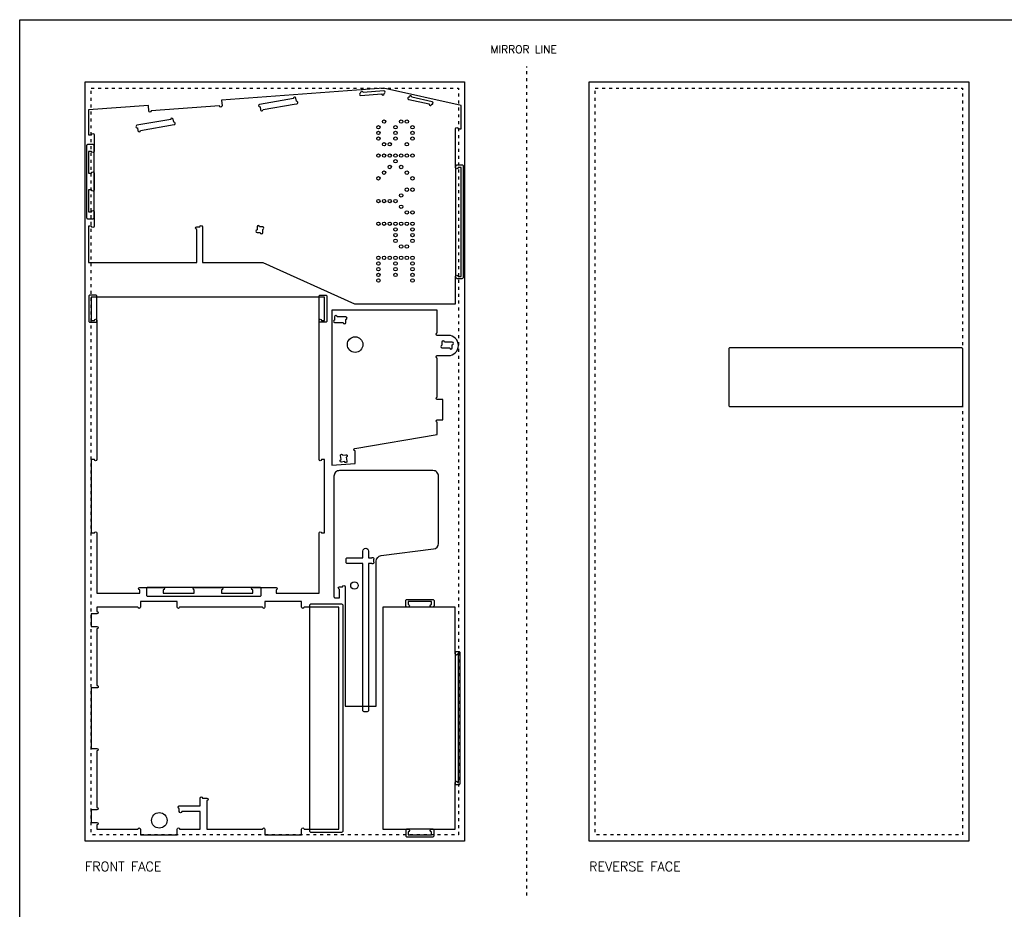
# Model space of a CAD drawing. Extents: x -300 to 5880, y -300 to 4158.
# Tile 2 of 4: x 0 to 3164, y 1299 to 4158. Entities that reach past the tile are written whole.
import ezdxf
from ezdxf.enums import TextEntityAlignment as Align

# ---------------------------------------------------------------- set-up
doc = ezdxf.new("R2010")
doc.units = 0
doc.linetypes.add('DGN_STYLE_5', pattern=[22.17944, 9.505474, -12.673965])
for name, color, linetype in [('00-NOPRINT_TEXT', 7, 'CONTINUOUS'), ('00_NOPRINT_TOLERANCE', 7, 'DGN_STYLE_5'), ('REV-POCKET-INSIDE_09MM', 66, 'CONTINUOUS'), ('TOP-CUT-INSIDE_18MM', 1, 'CONTINUOUS'), ('TOP-CUT-OUTSIDE_18MM', 220, 'CONTINUOUS'), ('TOP-POCKET-INSIDE_09MM', 60, 'CONTINUOUS')]:
    doc.layers.add(name, color=color, linetype=linetype)
doc.layers.add('BOARD_18MM-NOMINAL', color=3, linetype='CONTINUOUS', lineweight=30)
doc.styles.add('OD-SIMPLEX-25', font='simplex.shx', dxfattribs={"height": 25})
doc.styles.add('OD-SIMPLEX-30', font='simplex.shx', dxfattribs={"height": 30})

# ---------------------------------------------------------------- blocks, each defined once
blk = doc.blocks.new('*U0')
at = {"layer": '00-NOPRINT_TEXT', "style": 'OD-SIMPLEX-25'}
blk.add_text('MIRROR LINE', height=25, dxfattribs=at).set_placement((1513.3, 4049.9))

msp = doc.modelspace()

# ---------------------------------------------------------------- linework, layer by layer
at = {"layer": '00-NOPRINT_TEXT', "flags": 128}
msp.add_lwpolyline([(0, 4158), (5880, 4158), (5880, 0), (0, 0)], close=True, dxfattribs=at)
at = {"layer": '00_NOPRINT_TOLERANCE'}
msp.add_line((1630, 1343.2), (1630, 4008), dxfattribs=at)
at = {"layer": '00_NOPRINT_TOLERANCE', "flags": 128}
for points in [[(210, 3958), (1430, 3958), (1430, 1518), (210, 1518)], [(1830, 3958), (3050, 3958), (3050, 1518), (1830, 1518)], [(230, 3938), (1410, 3938), (1410, 1538), (230, 1538)], [(1850, 3938), (3030, 3938), (3030, 1538), (1850, 1538)]]:
    msp.add_lwpolyline(points, close=True, dxfattribs=at)
at = {"layer": 'BOARD_18MM-NOMINAL', "flags": 128}
for points in [[(210, 3958), (1430, 3958), (1430, 1518), (210, 1518)], [(1830, 3958), (3050, 3958), (3050, 1518), (1830, 1518)]]:
    msp.add_lwpolyline(points, close=True, dxfattribs=at)
at = {"layer": 'REV-POCKET-INSIDE_09MM'}
msp.add_lwpolyline([(3030.7, 3099.8, 0.414214), (3026.7, 3103.8), (2283, 3103.8, 0.414214), (2279, 3099.8), (2279, 2918.2, 0.414214), (2283, 2914.2), (3026.7, 2914.2, 0.414214), (3030.7, 2918.2)], format="xyb", close=True, dxfattribs=at)
at = {"layer": 'TOP-CUT-INSIDE_18MM'}
for points in [[(1170.4, 3929), (1103.6, 3924.1, 1), (1095.6, 3923.5), (1095.7, 3922.5, 1), (1096.3, 3914.5), (1163.1, 3919.5, 1), (1171.1, 3920), (1171, 3921, 1)], [(890.5, 3887.9, 1), (889.2, 3895.7), (887.5, 3905.6, 1), (879.6, 3904.3), (771.2, 3885.8, 1), (772.5, 3877.9), (774.2, 3868, 1), (782.1, 3869.4), (881.6, 3886.4)], [(1325.6, 3894.2), (1260.2, 3908.7, 1), (1252.4, 3910.4), (1252.2, 3909.5, 1), (1250.4, 3901.6), (1315.8, 3887.1, 1), (1323.7, 3885.4), (1323.9, 3886.4, 1)], [(494.9, 3828.5), (493.2, 3838.3, 1), (485.3, 3837), (376.9, 3818.5, 1), (378.2, 3810.6), (379.9, 3800.7, 1), (387.8, 3802.1), (496.2, 3820.6, 1)], [(781.1, 3492.1), (771.1, 3492.1, 1), (763.1, 3492.1), (763.1, 3482.1, 1), (763.1, 3474.1), (773.1, 3474.1, 1), (781.1, 3474.1), (781.1, 3484.1, 1)], [(1012, 3192.7, 1), (1012, 3184.7), (1040, 3184.7, 1), (1048, 3184.7), (1048, 3194.7, 1), (1048, 3202.7), (1020, 3202.7, 1), (1012, 3202.7)], [(1357, 3121.4), (1357, 3111.4, 1), (1357, 3103.4), (1382, 3103.4, 1), (1390, 3103.4), (1390, 3113.4, 1), (1390, 3121.4), (1365, 3121.4, 1)], [(1044, 2737.8), (1034.1, 2736.1, -1), (1032.8, 2744), (1030.6, 2756.8, -1), (1038.5, 2758.1), (1048.3, 2759.8, -1), (1049.7, 2751.9), (1051.9, 2739.1, -1)]]:
    msp.add_lwpolyline(points, format="xyb", close=True, dxfattribs=at)
for centre, radius in [((1171.1, 3830.6), 5.48), ((1225.9, 3830.6), 5.48), ((1244.2, 3830.6), 5.48), ((1152.9, 3812.4), 5.48), ((1152.9, 3794.1), 5.48), ((1207.7, 3812.4), 5.48), ((1207.7, 3794.1), 5.48), ((1262.4, 3812.4), 5.48), ((1262.4, 3794.1), 5.48), ((1152.9, 3775.9), 5.48), ((1207.7, 3775.9), 5.48), ((1262.4, 3775.9), 5.48), ((1171.1, 3757.6), 5.48), ((1189.4, 3757.6), 5.48), ((1244.2, 3757.6), 5.48), ((1152.9, 3721.1), 5.48), ((1171.1, 3721.1), 5.48), ((1189.4, 3721.1), 5.48), ((1207.7, 3721.1), 5.48), ((1207.7, 3702.9), 5.48), ((1225.9, 3721.1), 5.48), ((1244.2, 3721.1), 5.48), ((1262.4, 3721.1), 5.48), ((1171.1, 3666.4), 5.48), ((1189.4, 3684.6), 5.48), ((1225.9, 3684.6), 5.48), ((1244.2, 3666.4), 5.48), ((1152.9, 3648.1), 5.48), ((1262.4, 3648.1), 5.48), ((1244.2, 3611.6), 5.48), ((1262.4, 3611.6), 5.48), ((1152.9, 3575.1), 5.48), ((1171.1, 3575.1), 5.48), ((1189.4, 3575.1), 5.48), ((1207.7, 3575.1), 5.48), ((1225.9, 3593.3), 5.48), ((1225.9, 3556.8), 5.48), ((1244.2, 3538.6), 5.48), ((1262.4, 3538.6), 5.48), ((1152.9, 3502.1), 5.48), ((1171.1, 3502.1), 5.48), ((1189.4, 3502.1), 5.48), ((1207.7, 3502.1), 5.48), ((1207.7, 3483.8), 5.48), ((1225.9, 3502.1), 5.48), ((1244.2, 3502.1), 5.48), ((1262.4, 3502.1), 5.48), ((1262.4, 3483.8), 5.48), ((1207.7, 3465.6), 5.48), ((1207.7, 3447.3), 5.48), ((1262.4, 3465.6), 5.48), ((1262.4, 3447.3), 5.48), ((1225.9, 3429.1), 5.48), ((1244.2, 3429.1), 5.48), ((1152.9, 3392.6), 5.48), ((1171.1, 3392.6), 5.48), ((1189.4, 3392.6), 5.48), ((1207.7, 3392.6), 5.48), ((1225.9, 3392.6), 5.48), ((1244.2, 3392.6), 5.48), ((1262.4, 3392.6), 5.48), ((1152.9, 3374.3), 5.48), ((1152.9, 3356.1), 5.48), ((1207.7, 3374.3), 5.48), ((1207.7, 3356.1), 5.48), ((1262.4, 3374.3), 5.48), ((1262.4, 3356.1), 5.48), ((1152.9, 3337.8), 5.48), ((1152.9, 3319.6), 5.48), ((1207.7, 3337.8), 5.48), ((1262.4, 3337.8), 5.48), ((1262.4, 3319.6), 5.48), ((1078, 3113.8), 25), ((1075.8, 2339.3), 12), ((448.7, 1584.5), 25)]:
    msp.add_circle(centre, radius, dxfattribs=at)
at = {"layer": 'TOP-CUT-OUTSIDE_18MM'}
for points in [[(1401, 3332.7, -1), (1409, 3332.7), (1419, 3332.7), (1419, 3682.7), (1409, 3682.7, -1), (1401, 3682.7), (1401, 3807.7, -1), (1409, 3807.7), (1419, 3807.7), (1419, 3882.7), (1169.7, 3938), (648.8, 3899.4), (650.2, 3881.5, -1), (642.2, 3880.9), (422.8, 3864.7, -1), (414.8, 3864.1), (413.5, 3882), (221, 3867.8), (221, 3788), (231, 3788, -1), (239, 3788), (239, 3734.8, -1), (231, 3734.8), (221, 3734.8), (221, 3664.8), (231, 3664.8, -1), (239, 3664.8), (239, 3610.8, -1), (231, 3610.8), (221, 3610.8), (221, 3540.8), (231, 3540.8, -1), (239, 3540.8), (239, 3494, -1), (231, 3494), (221, 3494), (221, 3377.1), (569, 3377.1), (569, 3484.1, -1), (569, 3492.1), (579, 3492.1, -1), (587, 3492.1), (587, 3377.1), (781.1, 3377.1), (1075.9, 3244.7), (1401, 3244.7)], [(962, 3191.6, -1), (970, 3191.6), (980, 3191.6), (980, 3266.6), (230, 3266.6), (230, 3191.6), (240, 3191.6, -1), (248, 3191.6), (248, 2744.2, -1), (240, 2744.2), (230, 2744.2), (230, 2508.2), (240, 2508.2, -1), (248, 2508.2), (248, 2315.2), (386, 2315.2), (386, 2325.2, -1), (386, 2333.2), (461, 2333.2, -1), (461, 2325.2), (461, 2315.2), (561, 2315.2), (561, 2325.2, -1), (561, 2333.2), (649, 2333.2, -1), (649, 2325.2), (649, 2315.2), (749, 2315.2), (749, 2325.2, -1), (749, 2333.2), (824, 2333.2, -1), (824, 2325.2), (824, 2315.2), (962, 2315.2), (962, 2508.2, -1), (970, 2508.2), (980, 2508.2), (980, 2744.2), (970, 2744.2, -1), (962, 2744.2)], [(1342, 3143.3, -1), (1342, 3151.3), (1342, 3224.7), (1003, 3224.7), (1003, 2725.7), (1078, 2731.2), (1078, 2772.1, -0.843823), (1076.7, 2779.9), (1342, 2825.1), (1342, 2864.1, -1), (1342, 2872.1), (1360, 2872.1), (1360, 2937.1), (1342, 2937.1, -1), (1342, 2945.1), (1342, 3070.3, -1), (1342, 3078.3), (1377.5, 3078.3, 1), (1377.5, 3143.3)], [(1046, 2300.2), (1046, 1951.8), (1146, 1951.8), (1146, 2417.9, -0.378241), (1161.8, 2435.8), (1330.2, 2456.8, 0.378242), (1346, 2474.7), (1346, 2690.8, 0.414214), (1328, 2708.8), (1028, 2708.8, 0.414214), (1010, 2690.8), (1010, 2303.2, 0.414214), (1013, 2300.2), (1028, 2300.2), (1028, 2327.2, -1), (1028, 2335.2), (1037.6, 2335.2, -1), (1045.6, 2335.2)], [(388.1, 2270, -1), (380.1, 2270), (248.3, 2270), (248.3, 2256, -1), (248.3, 2248), (230, 2248), (230, 2208), (248.3, 2208, -1), (248.3, 2200), (248.3, 2018, -1.000003), (248.3, 2010), (230, 2010), (230, 1816), (248.3, 1816, -1), (248.3, 1808), (248.3, 1626, -1), (248.3, 1618), (230, 1618), (230, 1578), (248.3, 1578, -1), (248.3, 1570), (248.3, 1556), (380.1, 1556, -1), (388.1, 1556), (388.1, 1538), (506.1, 1538), (506.1, 1556, -1.000005), (514.1, 1556), (580, 1556), (580, 1613), (521, 1613, -1), (513, 1613), (513, 1623, -1), (513, 1631), (580, 1631), (580, 1656, -1), (588, 1656), (601.3, 1656, -1), (601.3, 1648), (601.3, 1556), (780.1, 1556, -0.999998), (788.1, 1556), (788.1, 1538), (906.1, 1538), (906.1, 1556, -1.000005), (914.1, 1556), (1026, 1556), (1026, 2270), (914.1, 2270, -1), (906.1, 2270), (906.1, 2288), (788.1, 2288), (788.1, 2270, -1), (780.1, 2270), (514.1, 2270, -1), (506.1, 2270), (506.1, 2288), (388.1, 2288)], [(1399.7, 2270), (1323.6, 2270, -1), (1323.6, 2278), (1323.6, 2288), (1248.6, 2288), (1248.6, 2278, -1.000003), (1248.6, 2270), (1167.1, 2270), (1167.1, 1556), (1248.6, 1556, -1), (1248.6, 1548), (1248.6, 1538), (1323.6, 1538), (1323.6, 1548, -1), (1323.6, 1556), (1399.7, 1556), (1399.7, 1706, -1), (1407.7, 1706), (1410, 1706), (1410, 2120), (1407.7, 2120, -1), (1399.7, 2120)]]:
    msp.add_lwpolyline(points, format="xyb", close=True, dxfattribs=at)
at = {"layer": 'TOP-POCKET-INSIDE_09MM'}
for points in [[(235, 3517.4, 0.414214), (239, 3521.4), (239, 3753.1, 0.414214), (235, 3757.1), (219.1, 3757.1, 0.414214), (215.1, 3753.1), (215.1, 3521.4, 0.414214), (219.1, 3517.4)], [(1405, 3690.7, 0.414214), (1401, 3686.7), (1401, 3330.6, 0.414214), (1405, 3326.6), (1422.5, 3326.6, 0.414214), (1426.5, 3330.6), (1426.5, 3686.7, 0.414214), (1422.5, 3690.7)], [(248, 3268.6, 0.414214), (244, 3272.6), (226.4, 3272.6, 0.414214), (222.4, 3268.6), (222.4, 3189.6, 0.414214), (226.4, 3185.6), (244, 3185.6, 0.414214), (248, 3189.6)], [(962, 3268.6, -0.414214), (966, 3272.6), (983.6, 3272.6, -0.414214), (987.6, 3268.6), (987.6, 3189.6, -0.414214), (983.6, 3185.6), (966, 3185.6, -0.414214), (962, 3189.6)], [(1121, 1937.8, -0.414214), (1117, 1933.8), (1107, 1933.8, -0.414214), (1103, 1937.8), (1103, 2410.2), (1053, 2410.2, -0.414214), (1049, 2414.2), (1049, 2424.2, -0.414214), (1053, 2428.2), (1103, 2428.2), (1103, 2450.2, -1), (1121, 2450.2), (1121, 2428.2), (1131.4, 2428.2, -1), (1137, 2422.5), (1137, 2415.8, -1), (1131.4, 2410.2), (1121, 2410.2)], [(776.5, 2329.2, 0.414214), (772.5, 2333.2), (411.1, 2333.2, 0.414214), (407.1, 2329.2), (407.1, 2309.1, 0.414214), (411.1, 2305.1), (772.5, 2305.1, 0.414214), (776.5, 2309.1)], [(932.1, 2276, -0.414214), (936.1, 2280), (1034.5, 2280, -0.414214), (1038.5, 2276), (1038.5, 1550, -0.414214), (1034.5, 1546), (936.1, 1546, -0.414214), (932.1, 1550)], [(1331.6, 2274, -0.414214), (1327.6, 2270), (1244.6, 2270, -0.414214), (1240.6, 2274), (1240.6, 2290.9, -0.414214), (1244.6, 2294.9), (1327.6, 2294.9, -0.414214), (1331.6, 2290.9)], [(1399.7, 1704, 0.414214), (1403.7, 1700), (1412, 1700, 0.414214), (1416, 1704), (1416, 2122, 0.414214), (1412, 2126), (1403.7, 2126, 0.414214), (1399.7, 2122)], [(1331.6, 1552, 0.414214), (1327.6, 1556), (1244.6, 1556, 0.414214), (1240.6, 1552), (1240.6, 1535.1, 0.414214), (1244.6, 1531.1), (1327.6, 1531.1, 0.414214), (1331.6, 1535.1)]]:
    msp.add_lwpolyline(points, format="xyb", close=True, dxfattribs=at)

# ---------------------------------------------------------------- block references
at = {"layer": '00-NOPRINT_TEXT'}
msp.add_blockref('*U0', (0, 0), dxfattribs=at)

# ---------------------------------------------------------------- texts
at = {"layer": '00-NOPRINT_TEXT', "color": 7, "style": 'OD-SIMPLEX-30'}
for s, p in [('FRONT FACE', (210, 1451.3)), ('REVERSE FACE', (1830, 1451.3))]:
    msp.add_text(s, height=30, rotation=360, dxfattribs=at).set_placement(p, align=Align.TOP_LEFT)

doc.saveas('drawing.dxf')
